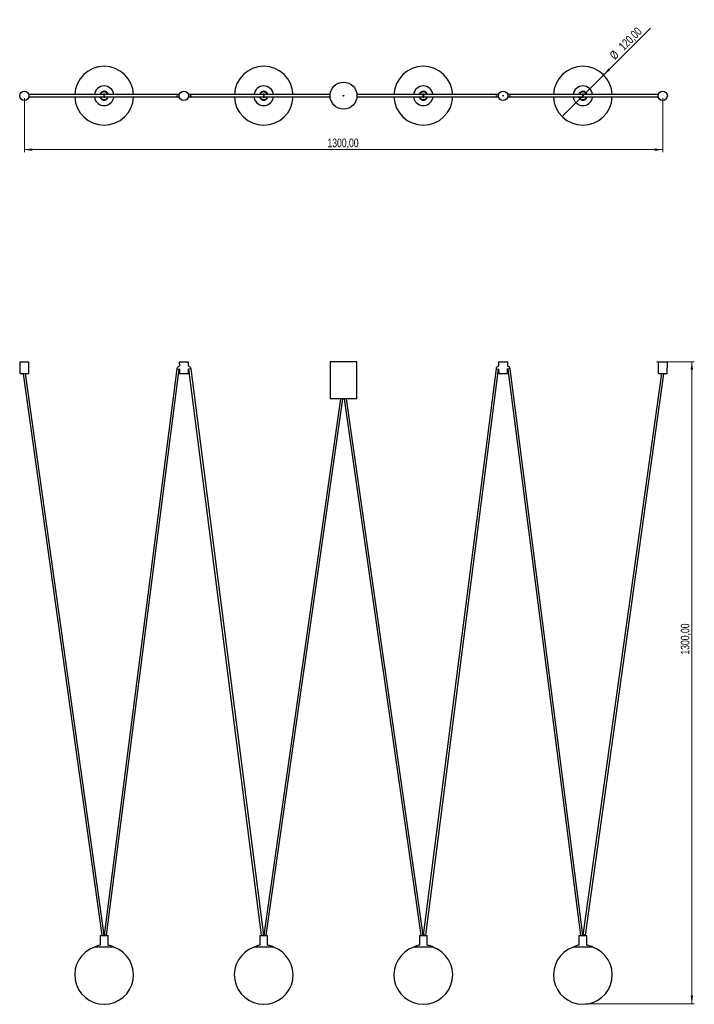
# Model space of a CAD drawing. Header units: millimetres. Extents: x 411 to 687, y 332 to 733.
import ezdxf

# ---------------------------------------------------------------- set-up
doc = ezdxf.new("R2010")
doc.units = ezdxf.units.MM
doc.styles.add('SLDTEXTSTYLE0', font='TXT', dxfattribs={"width": 0.75})
doc.dimstyles.new('SLDDIMSTYLE0', dxfattribs={"dimtxt": 3.5, "dimasz": 3.302, "dimexe": 0, "dimexo": 0.0625, "dimgap": 0.875, "dimtad": 1, "dimlfac": 5, "dimrnd": 1e-09, "dimzin": 12, "dimdsep": 46, "dimtxsty": 'SLDTEXTSTYLE0', "dimsah": 1, "dimcen": 0.09, "dimadec": 0, "dimazin": 3, "dimtfac": 1, "dimtofl": 0, "dimtmove": 0, "dimatfit": 3, "dimfxl": 0, "dimfrac": 2, "dimtolj": 1, "dimtzin": 12, "dimarcsym": 0})
doc.dimstyles.new('SLDDIMSTYLE1', dxfattribs={"dimtxt": 3.5, "dimasz": 3.302, "dimexe": 0, "dimexo": 0.0625, "dimgap": 0.875, "dimtad": 1, "dimlfac": 5, "dimrnd": 1e-09, "dimzin": 12, "dimdsep": 46, "dimtxsty": 'SLDTEXTSTYLE0', "dimblk1": 'NONE', "dimsah": 1, "dimcen": 0, "dimadec": 0, "dimazin": 3, "dimtfac": 1, "dimtmove": 0, "dimatfit": 3, "dimldrblk": 'NONE', "dimfxl": 0, "dimfrac": 2, "dimtolj": 1, "dimtzin": 12, "dimarcsym": 0})

# ---------------------------------------------------------------- blocks, each defined once
blk = doc.blocks.new('_D')
at = {"color": 7, "linetype": 'Continuous', "lineweight": 0}
for p, q in [((671.23, 593.98), (686.64, 593.98)), ((685.64, 593.98), (685.64, 332)), ((642.17, 332), (686.64, 332))]:
    blk.add_line(p, q, dxfattribs=at)
at = {"color": 7, "linetype": 'Continuous', "lineweight": 18}
for points in [[(685.64, 593.98), (685.13, 590.68), (686.14, 590.68)], [(685.64, 332), (686.14, 335.31), (685.13, 335.31)]]:
    blk.add_solid(points, dxfattribs=at)
at = {"color": 7, "linetype": 'Continuous', "lineweight": 18, "insert": (681.12, 474.48), "char_height": 3.5, "attachment_point": 1, "rotation": 90, "style": 'SLDTEXTSTYLE0'}
blk.add_mtext('1300,00', dxfattribs=at)
blk = doc.blocks.new('_D_1')
at = {"color": 7, "linetype": 'Continuous', "lineweight": 0}
for p, q in [((413.21, 701.48), (413.21, 679.48)), ((673.74, 701.48), (673.74, 679.48)), ((673.74, 680.48), (413.21, 680.48))]:
    blk.add_line(p, q, dxfattribs=at)
at = {"color": 7, "linetype": 'Continuous', "lineweight": 18}
for points in [[(413.21, 680.48), (416.51, 679.97), (416.51, 680.98)], [(673.74, 680.48), (670.43, 680.98), (670.43, 679.97)]]:
    blk.add_solid(points, dxfattribs=at)
at = {"color": 7, "linetype": 'Continuous', "lineweight": 18, "insert": (536.93, 684.99), "char_height": 3.5, "attachment_point": 1, "style": 'SLDTEXTSTYLE0'}
blk.add_mtext('1300,00', dxfattribs=at)
blk = doc.blocks.new('_D_2')
at = {"color": 7, "linetype": 'Continuous', "lineweight": 0}
for q in [(668.72, 730.03), (632.68, 693.99)]:
    blk.add_line((649.65, 710.96), q, dxfattribs=at)
at = {"color": 7, "linetype": 'Continuous', "lineweight": 18}
blk.add_solid([(649.65, 710.96), (652.35, 712.94), (651.63, 713.66)], dxfattribs=at)
at = {"color": 7, "linetype": 'Continuous', "lineweight": 18, "char_height": 3.5, "attachment_point": 1, "rotation": 45, "style": 'SLDTEXTSTYLE0'}
for s, insert in [('120,00', (655.45, 723.19)), ('%%c', (651.75, 719.42))]:
    blk.add_mtext(s, dxfattribs=dict(at, insert=insert))
blk = doc.blocks.new('_None')

msp = doc.modelspace()

# ---------------------------------------------------------------- linework, layer by layer
at = {"color": 7, "linetype": 'Continuous', "lineweight": 25}
for p, q in [((445.2779, 702.9761), (415.0362, 702.9761)), ((446.2616, 702.9761), (445.2818, 702.9761)), ((475.9508, 702.9761), (446.2812, 702.9761)), ((476.516, 702.9761), (475.9508, 702.9761)), ((480.7377, 702.9761), (480.1704, 702.9761)), ((510.4073, 702.9761), (480.7377, 702.9761)), ((511.3936, 702.9761), (510.4138, 702.9761)), ((537.9964, 702.9761), (511.4106, 702.9761)), ((575.5367, 702.9761), (548.9509, 702.9761)), ((576.5256, 702.9761), (575.5458, 702.9761)), ((606.2095, 702.9761), (576.54, 702.9761)), ((606.7756, 702.9761), (606.2095, 702.9761)), ((610.9965, 702.9761), (610.43, 702.9761)), ((640.6661, 702.9761), (610.9965, 702.9761)), ((641.6576, 702.9761), (640.6778, 702.9761)), ((671.9112, 702.9761), (641.6693, 702.9761)), ((415.0362, 701.9761), (445.2779, 701.9761)), ((445.2818, 701.9761), (446.2616, 701.9761)), ((446.2812, 701.9761), (475.9508, 701.9761)), ((475.9508, 701.9761), (476.5174, 701.9761)), ((480.1718, 701.9761), (480.7377, 701.9761)), ((480.7377, 701.9761), (510.4073, 701.9761)), ((510.4138, 701.9761), (511.3936, 701.9761)), ((511.4106, 701.9761), (537.9964, 701.9761)), ((548.9509, 701.9761), (575.5367, 701.9761)), ((575.5458, 701.9761), (576.5256, 701.9761)), ((576.54, 701.9761), (606.2095, 701.9761)), ((606.2095, 701.9761), (606.777, 701.9761)), ((610.4314, 701.9761), (610.9965, 701.9761)), ((610.9965, 701.9761), (640.6661, 701.9761)), ((640.6778, 701.9761), (641.6576, 701.9761)), ((641.6693, 701.9761), (671.9112, 701.9761)), ((411.3119, 593.9785), (411.4119, 589.1785)), ((411.3119, 593.9785), (413.2119, 593.9785)), ((413.2119, 593.9785), (415.1119, 593.9785)), ((415.0119, 589.1785), (415.1119, 593.9785)), ((475.4548, 591.0801), (445.7812, 360.0315)), ((446.7812, 359.9675), (476.4467, 590.9528)), ((475.4548, 591.0801), (476.4467, 590.9528)), ((476.4439, 593.9785), (476.4812, 592.1876)), ((476.4439, 593.9785), (478.3439, 593.9785)), ((476.504, 591.0942), (476.5439, 589.1785)), ((478.3439, 593.9785), (480.2439, 593.9785)), ((480.1439, 589.1785), (480.1838, 591.0951)), ((480.2066, 592.1878), (480.2439, 593.9785)), ((481.2337, 591.0801), (480.2418, 590.9528)), ((480.2418, 590.9528), (509.9073, 359.9675)), ((510.9073, 360.0315), (481.2337, 591.0801)), ((537.9736, 593.9785), (537.9736, 578.7785)), ((548.9736, 593.9785), (537.9736, 593.9785)), ((548.9736, 578.7785), (548.9736, 593.9785)), ((605.7136, 591.0801), (576.04, 360.0315)), ((577.04, 359.9675), (606.7055, 590.9528)), ((605.7136, 591.0801), (606.7055, 590.9528)), ((606.7035, 593.9785), (606.7408, 592.1878)), ((606.7035, 593.9785), (608.6035, 593.9785)), ((606.7636, 591.0953), (606.8035, 589.1785)), ((608.6035, 593.9785), (610.5035, 593.9785)), ((610.4035, 589.1785), (610.4434, 591.094)), ((610.4662, 592.1876), (610.5035, 593.9785)), ((611.4924, 591.0801), (610.5006, 590.9528)), ((610.5006, 590.9528), (640.1661, 359.9675)), ((641.1661, 360.0315), (611.4924, 591.0801)), ((671.8355, 593.9785), (671.9355, 589.1785)), ((671.8355, 593.9785), (673.7355, 593.9785)), ((673.7355, 593.9785), (675.6355, 593.9785)), ((675.5355, 589.1785), (675.6355, 593.9785)), ((411.4119, 589.1785), (415.0119, 589.1785)), ((412.7118, 589.1785), (412.7118, 589.0306)), ((412.7118, 589.0306), (413.7118, 589.1002)), ((412.7118, 589.0306), (444.7779, 359.9647)), ((413.7118, 589.1002), (413.7118, 589.1785)), ((445.7779, 360.0343), (413.7118, 589.1002)), ((476.5439, 589.1785), (480.1439, 589.1785)), ((606.8035, 589.1785), (610.4035, 589.1785)), ((673.2355, 589.1002), (641.1693, 360.0343)), ((642.1693, 359.9647), (674.2355, 589.0306)), ((671.9355, 589.1785), (675.5355, 589.1785)), ((673.2355, 589.1785), (673.2355, 589.1002)), ((674.2355, 589.0306), (673.2355, 589.1002)), ((674.2355, 589.0306), (674.2355, 589.1785)), ((542.2107, 578.7785), (510.9106, 360.0351)), ((511.9106, 359.9639), (543.2209, 578.7785)), ((548.9736, 578.7785), (537.9736, 578.7785)), ((543.7263, 578.7785), (575.0367, 359.9639)), ((576.0367, 360.0351), (544.7365, 578.7785)), ((444.1717, 359.8343), (444.1717, 355.9345)), ((444.1717, 359.8343), (445.7717, 359.8343)), ((444.7779, 359.9647), (445.7779, 360.0343)), ((444.7779, 359.9647), (444.7779, 359.8343)), ((445.7717, 359.8343), (447.3717, 359.8343)), ((445.7779, 359.8343), (445.7779, 360.0343)), ((445.7812, 360.0315), (445.7812, 359.8343)), ((446.7812, 359.9675), (445.7812, 360.0315)), ((446.7812, 359.8343), (446.7812, 359.9675)), ((447.3717, 355.9345), (447.3717, 359.8343)), ((509.3037, 359.8343), (509.3037, 355.9345)), ((509.3037, 359.8343), (510.9037, 359.8343)), ((509.9073, 359.9675), (510.9073, 360.0315)), ((509.9073, 359.9675), (509.9073, 359.8343)), ((510.9037, 359.8343), (512.5037, 359.8343)), ((510.9073, 359.8343), (510.9073, 360.0315)), ((510.9106, 360.0351), (510.9106, 359.8343)), ((511.9106, 359.9639), (510.9106, 360.0351)), ((511.9106, 359.8343), (511.9106, 359.9639)), ((512.5037, 355.9345), (512.5037, 359.8343)), ((574.4357, 359.8343), (574.4357, 355.9345)), ((574.4357, 359.8343), (576.0357, 359.8343)), ((575.0367, 359.9639), (576.0367, 360.0351)), ((575.0367, 359.9639), (575.0367, 359.8343)), ((576.0357, 359.8343), (577.6357, 359.8343)), ((576.0367, 359.8343), (576.0367, 360.0351)), ((576.04, 360.0315), (576.04, 359.8343)), ((577.04, 359.9675), (576.04, 360.0315)), ((577.04, 359.8343), (577.04, 359.9675)), ((577.6357, 355.9345), (577.6357, 359.8343)), ((639.5677, 359.8343), (639.5677, 355.9345)), ((639.5677, 359.8343), (641.1677, 359.8343)), ((640.1661, 359.9675), (641.1661, 360.0315)), ((640.1661, 359.9675), (640.1661, 359.8343)), ((641.1661, 359.8343), (641.1661, 360.0315)), ((641.1677, 359.8343), (642.7677, 359.8343)), ((641.1693, 360.0343), (641.1693, 359.8343)), ((642.1693, 359.9647), (641.1693, 360.0343)), ((642.1693, 359.8343), (642.1693, 359.9647)), ((642.7677, 355.9345), (642.7677, 359.8343)), ((449.3744, 355.1594), (441.7717, 355.1594)), ((449.7717, 355.1594), (449.3744, 355.1594)), ((514.5064, 355.1594), (506.9037, 355.1594)), ((514.9037, 355.1594), (514.5064, 355.1594)), ((579.6384, 355.1594), (572.0357, 355.1594)), ((580.0357, 355.1594), (579.6384, 355.1594)), ((644.7704, 355.1594), (637.1677, 355.1594)), ((645.1677, 355.1594), (644.7704, 355.1594))]:
    msp.add_line(p, q, dxfattribs=at)
for centre, radius in [((543.4736, 702.4761), 5.5), ((413.2119, 702.4761), 1.9), ((478.3439, 702.4761), 1.9), ((608.6035, 702.4761), 1.9), ((673.7355, 702.4761), 1.9)]:
    msp.add_circle(centre, radius, dxfattribs=at)
at = {"color": 7, "linetype": 'Continuous'}
for centre, radius in [((543.4736, 702.4761), 0.111), ((608.603, 702.4761), 0.1172), ((641.1677, 702.4761), 0.1102)]:
    msp.add_circle(centre, radius, dxfattribs=at)
at = {"color": 7, "linetype": 'Continuous', "lineweight": 25}
for centre, radius, start, end in [((445.7717, 702.4761), 12, 2.388015, 177.611985), ((510.9037, 702.4761), 12, 2.388015, 177.611985), ((576.0357, 702.4761), 12, 2.388015, 177.611985), ((641.1677, 702.4761), 12, 2.388015, 177.611985), ((445.7717, 702.4761), 4, 7.180756, 172.819244), ((445.7717, 702.4761), 1.8, 148.344657, 163.87238), ((445.7717, 702.4761), 1.6, 18.209957, 161.790043), ((445.7717, 702.4761), 1.8, 125.844657, 146.913714), ((445.7717, 702.4761), 1.8, 103.344657, 124.413714), ((445.2779, 702.4761), 0.5, 0, 90), ((445.7717, 702.4761), 0.7, 45.584691, 134.415309), ((445.7717, 702.4761), 1.8, 80.844657, 101.913714), ((446.2812, 702.4761), 0.5, 90, 180), ((445.7717, 702.4761), 1.8, 58.344657, 79.413714), ((445.7717, 702.4761), 1.8, 35.844657, 56.913714), ((445.7717, 702.4761), 1.8, 16.12762, 34.413714), ((475.9528, 702.4782), 0.498, 90.235292, 180.233376), ((480.7357, 702.4782), 0.498, 359.766624, 89.764708), ((510.9037, 702.4761), 4, 7.180756, 172.819244), ((510.9037, 702.4761), 1.6, 18.209957, 161.790043), ((510.9037, 702.4761), 1.8, 125.844657, 146.913714), ((510.9037, 702.4761), 1.8, 103.344657, 124.413714), ((510.4073, 702.4761), 0.5, 0, 90), ((510.9037, 702.4761), 0.7, 45.584691, 134.415309), ((510.9037, 702.4761), 1.8, 80.844657, 101.913714), ((511.4106, 702.4761), 0.5, 90, 180), ((510.9037, 702.4761), 1.8, 58.344657, 79.413714), ((510.9037, 702.4761), 1.8, 35.844657, 56.913714), ((510.9037, 702.4761), 1.8, 16.12762, 34.413714), ((576.0357, 702.4761), 4, 7.180756, 172.819244), ((576.0357, 702.4761), 1.8, 148.344657, 163.87238), ((576.0357, 702.4761), 1.6, 18.209957, 161.790043), ((576.0357, 702.4761), 1.8, 125.844657, 146.913714), ((576.0357, 702.4761), 1.8, 103.344657, 124.413714), ((575.5367, 702.4761), 0.5, 0, 90), ((576.0357, 702.4761), 0.7, 45.584691, 134.415309), ((576.0357, 702.4761), 1.8, 80.844657, 101.913714), ((576.54, 702.4761), 0.5, 90, 180), ((576.0357, 702.4761), 1.8, 58.344657, 79.413714), ((576.0357, 702.4761), 1.8, 35.844657, 56.913714), ((576.0357, 702.4761), 1.8, 16.12762, 34.413714), ((606.2116, 702.4782), 0.498, 90.235292, 180.233376), ((610.9944, 702.4782), 0.498, 359.766624, 89.764708), ((641.1677, 702.4761), 4, 7.180756, 172.819244), ((641.1677, 702.4761), 1.8, 148.344657, 163.87238), ((641.1677, 702.4761), 1.6, 18.209957, 161.790043), ((641.1677, 702.4761), 1.8, 125.844657, 146.913714), ((641.1677, 702.4761), 1.8, 103.344657, 124.413714), ((640.6661, 702.4761), 0.5, 0, 90), ((641.1677, 702.4761), 0.7, 45.584691, 134.415309), ((641.1677, 702.4761), 1.8, 80.844657, 101.913714), ((641.6693, 702.4761), 0.5, 90, 180), ((641.1677, 702.4761), 1.8, 58.344657, 79.413714), ((641.1677, 702.4761), 1.8, 35.844657, 56.913714), ((641.1677, 702.4761), 1.8, 16.12762, 34.413714), ((445.7717, 702.4761), 12, 182.388015, 270), ((445.7717, 702.4761), 4, 187.180756, 334.246297), ((445.7717, 702.4761), 1.8, 196.12762, 214.413714), ((445.7717, 702.4761), 1.6, 198.209957, 270), ((445.7717, 702.4761), 1.8, 215.844657, 236.913714), ((445.7717, 702.4761), 1.8, 238.344657, 259.413714), ((445.2779, 702.4761), 0.5, 270, 0), ((445.7717, 702.4761), 0.7, 225.584691, 270), ((445.7717, 702.4761), 1.8, 260.844657, 281.913714), ((445.7717, 702.4761), 12, 270, 357.611985), ((445.7717, 702.4761), 0.7, 270, 314.415309), ((445.7717, 702.4761), 1.6, 270, 341.790043), ((446.2812, 702.4761), 0.5, 180, 270), ((445.7717, 702.4761), 1.8, 283.344657, 304.413714), ((445.7717, 702.4761), 1.8, 305.844657, 326.913714), ((445.7717, 702.4761), 4, 334.246297, 352.819244), ((475.9528, 702.4741), 0.498, 179.766624, 269.764708), ((480.7357, 702.4741), 0.498, 270.235292, 0.233376), ((510.9037, 702.4761), 12, 182.388015, 270), ((510.9037, 702.4761), 4, 187.180756, 334.246297), ((510.9037, 702.4761), 1.8, 196.12762, 214.413714), ((510.9037, 702.4761), 1.6, 198.209957, 270), ((510.9037, 702.4761), 1.8, 215.844657, 236.913714), ((510.9037, 702.4761), 1.8, 238.344657, 259.413714), ((510.4073, 702.4761), 0.5, 270, 0), ((510.9037, 702.4761), 0.7, 225.584691, 270), ((510.9037, 702.4761), 1.8, 260.844657, 281.913714), ((510.9037, 702.4761), 12, 270, 357.611985), ((510.9037, 702.4761), 1.6, 270, 341.790043), ((510.9037, 702.4761), 0.7, 270, 314.415309), ((511.4106, 702.4761), 0.5, 180, 270), ((510.9037, 702.4761), 1.8, 283.344657, 304.413714), ((510.9037, 702.4761), 1.8, 305.844657, 326.913714), ((510.9037, 702.4761), 4, 334.246297, 352.819244), ((576.0357, 702.4761), 12, 182.388015, 270), ((576.0357, 702.4761), 4, 187.180756, 334.246297), ((576.0357, 702.4761), 1.8, 196.12762, 214.413714), ((576.0357, 702.4761), 1.6, 198.209957, 270), ((576.0357, 702.4761), 1.8, 215.844657, 236.913714), ((576.0357, 702.4761), 1.8, 238.344657, 259.413714), ((575.5367, 702.4761), 0.5, 270, 0), ((576.0357, 702.4761), 0.7, 225.584691, 270), ((576.0357, 702.4761), 1.8, 260.844657, 281.913714), ((576.0357, 702.4761), 0.7, 270, 314.438725), ((576.0357, 702.4761), 12, 270, 357.611985), ((576.0357, 702.4761), 1.6, 270, 341.790043), ((576.54, 702.4761), 0.5, 180, 270), ((576.0357, 702.4761), 1.8, 283.344657, 304.413714), ((576.0357, 702.4761), 1.8, 305.844657, 326.913714), ((576.0357, 702.4761), 4, 334.246297, 352.819244), ((606.2116, 702.4741), 0.498, 179.766624, 269.764708), ((610.9944, 702.4741), 0.498, 270.235292, 0.233376), ((641.1677, 702.4761), 12, 182.388015, 270), ((641.1677, 702.4761), 4, 187.180756, 334.246297), ((641.1677, 702.4761), 1.8, 196.12762, 214.413714), ((641.1677, 702.4761), 1.6, 198.209957, 270), ((641.1677, 702.4761), 1.8, 215.844657, 236.913714), ((641.1677, 702.4761), 1.8, 238.344657, 259.413714), ((640.6661, 702.4761), 0.5, 270, 0), ((641.1677, 702.4761), 0.7, 225.584691, 270), ((641.1677, 702.4761), 1.8, 260.844657, 281.913714), ((641.1677, 702.4761), 12, 270, 357.611985), ((641.1677, 702.4761), 1.6, 270, 341.790043), ((641.1677, 702.4761), 0.7, 270, 314.415309), ((641.6693, 702.4761), 0.5, 180, 270), ((641.1677, 702.4761), 1.8, 283.344657, 304.413714), ((641.1677, 702.4761), 1.8, 305.844657, 326.913714), ((641.1677, 702.4761), 1.8, 328.344657, 343.87238), ((641.1677, 702.4761), 4, 334.246297, 352.819244), ((476.7443, 590.9145), 1.3, 101.674001, 172.681549), ((476.7443, 590.9145), 0.3, 143.214642, 172.681549), ((479.9443, 590.9145), 0.3, 7.318451, 37.004784), ((479.9443, 590.9145), 1.3, 7.318451, 78.357764), ((607.003, 590.9145), 1.3, 101.636113, 172.681549), ((607.003, 590.9145), 0.3, 142.953038, 172.681549), ((610.203, 590.9145), 0.3, 7.318451, 36.742933), ((610.203, 590.9145), 1.3, 7.318451, 78.319875), ((445.7717, 343.8039), 12, 108.864631, 71.135369), ((510.9037, 343.8039), 12, 108.864631, 71.135369), ((576.0357, 343.8039), 12, 108.864631, 71.135369), ((641.1677, 343.8039), 12, 108.864631, 71.135369)]:
    msp.add_arc(centre, radius, start, end, dxfattribs=at)
for points, knots in [([(444.1717, 355.927), (444.0821, 355.9099), (443.7131, 355.8395), (442.9042, 355.6014), (442.2054, 355.3287), (441.7717, 355.1594)], [0, 0, 0, 0, 0.1084006, 0.4465608, 1, 1, 1, 1]), ([(449.7717, 355.1594), (449.4926, 355.2705), (448.9466, 355.4879), (448.1489, 355.7576), (447.6193, 355.864), (447.3717, 355.9138)], [0, 0, 0, 0, 0.35758464, 0.69963866, 1, 1, 1, 1]), ([(509.3037, 355.927), (509.2141, 355.9099), (508.8451, 355.8395), (508.0362, 355.6014), (507.3374, 355.3287), (506.9037, 355.1594)], [0, 0, 0, 0, 0.1084006, 0.4465608, 1, 1, 1, 1]), ([(514.9037, 355.1594), (514.6246, 355.2705), (514.0786, 355.4879), (513.2809, 355.7576), (512.7513, 355.864), (512.5037, 355.9138)], [0, 0, 0, 0, 0.35758464, 0.699638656, 1, 1, 1, 1]), ([(574.4357, 355.927), (574.3461, 355.9099), (573.9771, 355.8395), (573.1682, 355.6014), (572.4694, 355.3287), (572.0357, 355.1594)], [0, 0, 0, 0, 0.1084006, 0.4465608, 1, 1, 1, 1]), ([(580.0357, 355.1594), (579.7566, 355.2705), (579.2106, 355.4879), (578.4129, 355.7576), (577.8833, 355.864), (577.6357, 355.9138)], [0, 0, 0, 0, 0.35758464, 0.699638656, 1, 1, 1, 1]), ([(639.5677, 355.927), (639.4781, 355.9099), (639.1091, 355.8395), (638.3002, 355.6014), (637.6014, 355.3287), (637.1677, 355.1594)], [0, 0, 0, 0, 0.1084006, 0.4465608, 1, 1, 1, 1]), ([(645.1677, 355.1594), (644.8886, 355.2705), (644.3426, 355.4879), (643.5449, 355.7576), (643.0153, 355.864), (642.7677, 355.9138)], [0, 0, 0, 0, 0.35758464, 0.69963866, 1, 1, 1, 1])]:
    msp.add_open_spline(points, degree=3, knots=knots, dxfattribs=at)

# ---------------------------------------------------------------- dimensions: what is measured, and where the dimension line sits
at = {"color": 7, "linetype": 'Continuous', "lineweight": 18}
dim = msp.add_diameter_dim_2p(p1=(632.6824, 693.9909), p2=(649.653, 710.9614), dimstyle='SLDDIMSTYLE1', dxfattribs=at)
dim.commit()
dim.dimension.update_dxf_attribs({"geometry": '_D_2', "text_midpoint": (661.921, 723.2294), "dimtype": 163})
dim = msp.add_linear_dim(base=(413.2119, 680.4761), p1=(673.7355, 702.4761), p2=(413.2119, 702.4761), dimstyle='SLDDIMSTYLE0', dxfattribs=at)
dim.commit()
dim.dimension.update_dxf_attribs({"geometry": '_D_1', "text_midpoint": (545.3383, 680.4761), "dimtype": 160})
dim = msp.add_linear_dim(base=(685.6355, 332.0039), p1=(543.4736, 593.9785), p2=(641.1677, 332.0039), angle=90, dimstyle='SLDDIMSTYLE0', dxfattribs=at)
dim.commit()
dim.dimension.update_dxf_attribs({"geometry": '_D', "text_midpoint": (685.6355, 482.8884), "dimtype": 160})

doc.saveas('drawing.dxf')
